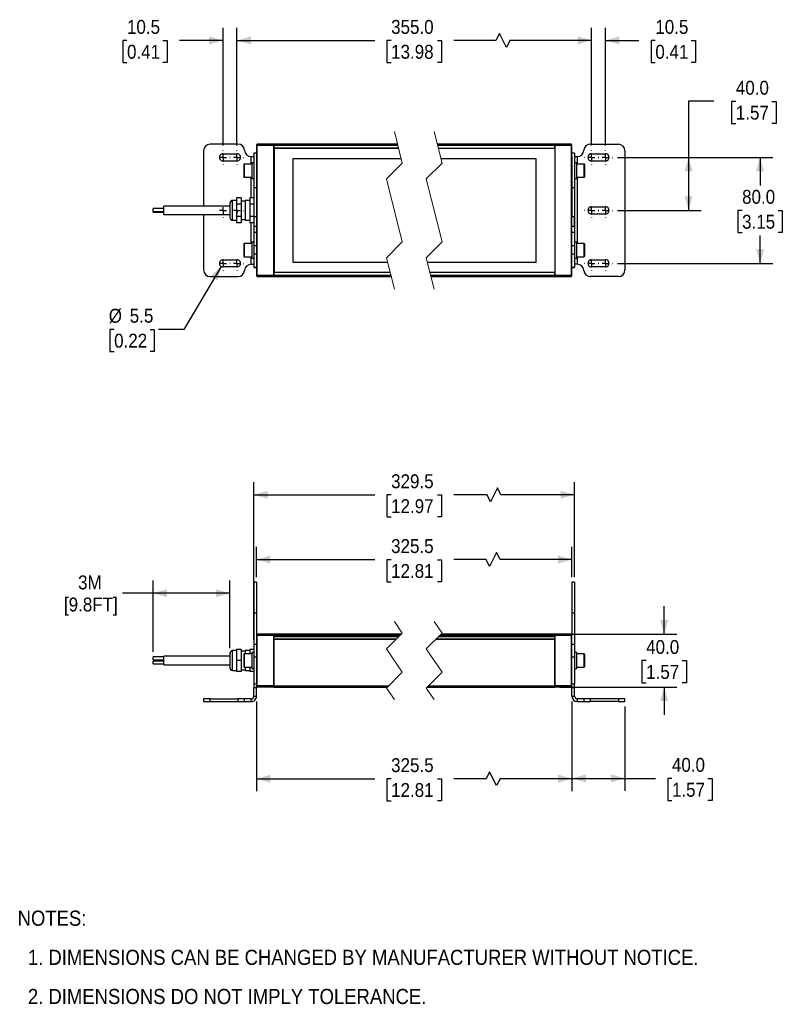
# Model space of a CAD drawing. Header units: millimetres. Extents: x 29 to 1295, y 0 to 779.
# Tile 1 of 3: x 29 to 605, y 35 to 779. Entities that reach past the tile are written whole.
import ezdxf

# ---------------------------------------------------------------- set-up
doc = ezdxf.new("R2010")
doc.units = ezdxf.units.MM
doc.header["$LTSCALE"] = 3
for name, pattern in [('SLD-Center', [19.05, 15.24, -1.27, 1.27, -1.27]), ('SLD-Dashed', [5.08, 2.54, 2.54]), ('SLD-Solid', [0])]:
    doc.linetypes.add(name, pattern=pattern)
doc.layers.add('CENTER', color=40, linetype='SLD-Center')
doc.layers.add('DIMENSIONS', color=140, linetype='SLD-Solid', lineweight=25)
doc.layers.add('TEXT', color=140, linetype='SLD-Solid', lineweight=25)
doc.styles.add('SLDTEXTSTYLE0', font='GOTHIC.TTF', dxfattribs={"width": 0.913})
doc.dimstyles.new('SLDDIMSTYLE0', dxfattribs={"dimtxt": 10.5, "dimasz": 10.5, "dimexe": 0, "dimexo": 0.0625, "dimgap": 2.625, "dimtad": 0, "dimtih": 1, "dimtoh": 1, "dimdec": 1, "dimrnd": 1e-09, "dimzin": 12, "dimdsep": 46, "dimtxsty": 'SLDTEXTSTYLE0', "dimsah": 1, "dimcen": 0.09, "dimadec": 0, "dimazin": 3, "dimtfac": 1, "dimtdec": 1, "dimtofl": 0, "dimtmove": 0, "dimatfit": 3, "dimfxl": 0, "dimfrac": 2, "dimtolj": 1, "dimtzin": 12, "dimarcsym": 0})
doc.dimstyles.new('SLDDIMSTYLE1', dxfattribs={"dimtxt": 10.5, "dimasz": 10.5, "dimexe": 0, "dimexo": 0.0625, "dimgap": 2.625, "dimtad": 0, "dimtih": 1, "dimtoh": 1, "dimdec": 1, "dimrnd": 1e-09, "dimzin": 4, "dimdsep": 46, "dimtxsty": 'SLDTEXTSTYLE0', "dimsah": 1, "dimcen": 0.09, "dimadec": 0, "dimazin": 1, "dimtfac": 1, "dimtdec": 1, "dimtofl": 0, "dimtmove": 0, "dimatfit": 3, "dimfxl": 0, "dimfrac": 2, "dimtolj": 1, "dimtzin": 12, "dimarcsym": 0})
doc.dimstyles.new('SLDDIMSTYLE2', dxfattribs={"dimtxt": 10.5, "dimasz": 10.5, "dimexe": 0, "dimexo": 0.0625, "dimgap": 2.625, "dimtad": 0, "dimtih": 1, "dimtoh": 1, "dimdec": 1, "dimrnd": 1e-09, "dimzin": 4, "dimdsep": 46, "dimtxsty": 'SLDTEXTSTYLE0', "dimsah": 1, "dimcen": 0.09, "dimadec": 0, "dimazin": 1, "dimtfac": 1, "dimtdec": 1, "dimtmove": 0, "dimatfit": 0, "dimfxl": 0, "dimfrac": 2, "dimtolj": 1, "dimtzin": 12, "dimarcsym": 0})
doc.dimstyles.new('SLDDIMSTYLE4', dxfattribs={"dimtxt": 10.5, "dimasz": 10.5, "dimexe": 0, "dimexo": 0.0625, "dimgap": 2.625, "dimtad": 0, "dimtih": 1, "dimtoh": 1, "dimdec": 1, "dimrnd": 1e-09, "dimzin": 12, "dimdsep": 46, "dimtxsty": 'SLDTEXTSTYLE0', "dimsah": 1, "dimcen": 0, "dimadec": 0, "dimazin": 3, "dimtfac": 1, "dimtdec": 1, "dimtofl": 0, "dimtmove": 0, "dimatfit": 3, "dimfxl": 0, "dimfrac": 2, "dimtolj": 1, "dimtzin": 12, "dimarcsym": 0})
doc.dimstyles.new('SLDDIMSTYLE5', dxfattribs={"dimtxt": 10.5, "dimasz": 10.5, "dimexe": 0, "dimexo": 0.0625, "dimgap": 2.625, "dimtad": 0, "dimtih": 1, "dimtoh": 1, "dimdec": 1, "dimrnd": 1e-09, "dimzin": 12, "dimdsep": 46, "dimtxsty": 'SLDTEXTSTYLE0', "dimsah": 1, "dimcen": 0.09, "dimadec": 0, "dimazin": 3, "dimtfac": 1, "dimtdec": 1, "dimtmove": 0, "dimatfit": 0, "dimfxl": 0, "dimfrac": 2, "dimtolj": 1, "dimtzin": 12, "dimarcsym": 0})

# ---------------------------------------------------------------- blocks, each defined once
blk = doc.blocks.new('SW_NOTE_0_2')
at = {"layer": 'TEXT', "color": 0, "char_height": 11.43, "attachment_point": 1, "style": 'SLDTEXTSTYLE0'}
for s, insert in [('NOTES:', (0, 14.6)), ('  1. DIMENSIONS CAN BE CHANGED BY MANUFACTURER WITHOUT NOTICE.', (0, -14.96)), ('  2. DIMENSIONS DO NOT IMPLY TOLERANCE.', (0, -44.52))]:
    blk.add_mtext(s, dxfattribs=dict(at, insert=insert))
blk = doc.blocks.new('_D')
at = {"layer": 'DIMENSIONS'}
for p, q in [((208.11, 264.02), (208.11, 196.1)), ((446.32, 264.02), (446.32, 196.1)), ((384.14, 210.87), (381.51, 205.62)), ((389.39, 200.37), (384.14, 210.87)), ((208.11, 205.62), (297.35, 205.62)), ((309.76, 205.54), (306.56, 205.54)), ((306.56, 205.54), (306.56, 188.87)), ((344.67, 205.54), (347.87, 205.54)), ((347.87, 205.54), (347.87, 188.87)), ((381.51, 205.62), (357.08, 205.62)), ((392.01, 205.62), (389.39, 200.37)), ((446.32, 205.62), (392.01, 205.62)), ((306.56, 188.87), (309.76, 188.87)), ((347.87, 188.87), (344.67, 188.87))]:
    blk.add_line(p, q, dxfattribs=at)
for points in [[(208.11, 205.62), (218.61, 202.62), (218.61, 208.62)], [(446.32, 205.62), (435.82, 208.62), (435.82, 202.62)]]:
    blk.add_solid(points, dxfattribs=at)
at = {"layer": 'DIMENSIONS', "char_height": 10.5, "attachment_point": 1, "style": 'SLDTEXTSTYLE0'}
for s, insert in [('325.5', (309.76, 221.09)), ('12.81', (309.76, 202.29))]:
    blk.add_mtext(s, dxfattribs=dict(at, insert=insert))
blk = doc.blocks.new('_D_1')
at = {"layer": 'DIMENSIONS'}
for p, q in [((446.32, 264.02), (446.32, 196.32)), ((486.32, 260.02), (486.32, 196.32)), ((446.32, 205.84), (486.32, 205.84)), ((486.32, 205.84), (509.36, 205.84)), ((521.77, 205.76), (518.57, 205.76)), ((518.57, 205.76), (518.57, 189.09)), ((548.92, 205.76), (552.12, 205.76)), ((552.12, 205.76), (552.12, 189.09)), ((518.57, 189.09), (521.77, 189.09)), ((552.12, 189.09), (548.92, 189.09))]:
    blk.add_line(p, q, dxfattribs=at)
for points in [[(446.32, 205.84), (456.82, 202.84), (456.82, 208.84)], [(486.32, 205.84), (475.82, 208.84), (475.82, 202.84)]]:
    blk.add_solid(points, dxfattribs=at)
at = {"layer": 'DIMENSIONS', "char_height": 10.5, "attachment_point": 1, "style": 'SLDTEXTSTYLE0'}
for s, insert in [('40.0', (521.77, 221.3)), ('1.57', (521.77, 202.5))]:
    blk.add_mtext(s, dxfattribs=dict(at, insert=insert))
blk = doc.blocks.new('_D_2')
at = {"layer": 'DIMENSIONS'}
for p, q in [((515.9, 314.83), (515.9, 335.83)), ((437.13, 314.83), (525.43, 314.83)), ((502.32, 294.75), (499.13, 294.75)), ((499.13, 294.75), (499.13, 278.08)), ((529.48, 294.75), (532.68, 294.75)), ((532.68, 294.75), (532.68, 278.08)), ((499.13, 278.08), (502.32, 278.08)), ((532.68, 278.08), (529.48, 278.08)), ((437.13, 274.83), (525.43, 274.83)), ((515.9, 274.83), (515.9, 253.83))]:
    blk.add_line(p, q, dxfattribs=at)
for points in [[(515.9, 314.83), (518.9, 325.33), (512.9, 325.33)], [(515.9, 274.83), (512.9, 264.33), (518.9, 264.33)]]:
    blk.add_solid(points, dxfattribs=at)
at = {"layer": 'DIMENSIONS', "char_height": 10.5, "attachment_point": 1, "style": 'SLDTEXTSTYLE0'}
for s, insert in [('40.0', (502.32, 310.29)), ('1.57', (502.32, 291.49))]:
    blk.add_mtext(s, dxfattribs=dict(at, insert=insert))
blk = doc.blocks.new('_D_3')
at = {"layer": 'DIMENSIONS'}
for p, q in [((206.11, 310.79), (206.11, 429.52)), ((390.09, 425.24), (384.84, 414.74)), ((392.71, 419.99), (390.09, 425.24)), ((448.32, 357.8), (448.32, 429.52)), ((206.11, 419.99), (297.35, 419.99)), ((309.76, 419.91), (306.56, 419.91)), ((306.56, 419.91), (306.56, 403.24)), ((344.67, 419.91), (347.87, 419.91)), ((347.87, 419.91), (347.87, 403.24)), ((382.21, 419.99), (357.08, 419.99)), ((384.84, 414.74), (382.21, 419.99)), ((448.32, 419.99), (392.71, 419.99)), ((306.56, 403.24), (309.76, 403.24)), ((347.87, 403.24), (344.67, 403.24))]:
    blk.add_line(p, q, dxfattribs=at)
for points in [[(206.11, 419.99), (216.61, 416.99), (216.61, 422.99)], [(448.32, 419.99), (437.82, 422.99), (437.82, 416.99)]]:
    blk.add_solid(points, dxfattribs=at)
at = {"layer": 'DIMENSIONS', "char_height": 10.5, "attachment_point": 1, "style": 'SLDTEXTSTYLE0'}
for s, insert in [('329.5', (309.76, 435.46)), ('12.97', (309.76, 416.66))]:
    blk.add_mtext(s, dxfattribs=dict(at, insert=insert))
blk = doc.blocks.new('_D_4')
at = {"layer": 'DIMENSIONS'}
for p, q in [((208.11, 357.8), (208.11, 380.58)), ((446.32, 357.8), (446.32, 380.58)), ((389.39, 376.31), (384.14, 365.81)), ((392.01, 371.06), (389.39, 376.31)), ((208.11, 371.06), (297.35, 371.06)), ((309.76, 370.98), (306.56, 370.98)), ((306.56, 370.98), (306.56, 354.31)), ((344.67, 370.98), (347.87, 370.98)), ((347.87, 370.98), (347.87, 354.31)), ((381.51, 371.06), (357.08, 371.06)), ((384.14, 365.81), (381.51, 371.06)), ((446.32, 371.06), (392.01, 371.06)), ((306.56, 354.31), (309.76, 354.31)), ((347.87, 354.31), (344.67, 354.31))]:
    blk.add_line(p, q, dxfattribs=at)
for points in [[(208.11, 371.06), (218.61, 368.06), (218.61, 374.06)], [(446.32, 371.06), (435.82, 374.06), (435.82, 368.06)]]:
    blk.add_solid(points, dxfattribs=at)
at = {"layer": 'DIMENSIONS', "char_height": 10.5, "attachment_point": 1, "style": 'SLDTEXTSTYLE0'}
for s, insert in [('325.5', (309.76, 386.52)), ('12.81', (309.76, 367.72))]:
    blk.add_mtext(s, dxfattribs=dict(at, insert=insert))
blk = doc.blocks.new('_D_5')
at = {"layer": 'DIMENSIONS'}
for p, q in [((130.11, 301.31), (130.11, 355.19)), ((188.11, 304.14), (188.11, 355.19)), ((130.11, 345.66), (106.87, 345.66)), ((188.11, 345.66), (130.11, 345.66))]:
    blk.add_line(p, q, dxfattribs=at)
for points in [[(130.11, 345.66), (140.61, 342.66), (140.61, 348.66)], [(188.11, 345.66), (177.61, 348.66), (177.61, 342.66)]]:
    blk.add_solid(points, dxfattribs=at)
at = {"layer": 'DIMENSIONS', "char_height": 10.5, "attachment_point": 1, "style": 'SLDTEXTSTYLE0'}
for s, insert in [('3M', (73.45, 359.08)), ('[9.8FT]', (62.77, 342.41))]:
    blk.add_mtext(s, dxfattribs=dict(at, insert=insert))
blk = doc.blocks.new('_D_11')
at = {"layer": 'DIMENSIONS'}
for p, q in [((553.37, 717.16), (534.32, 717.16)), ((534.32, 717.16), (534.32, 674.76)), ((570.03, 717.07), (566.84, 717.07)), ((566.84, 717.07), (566.84, 700.41)), ((597.19, 717.07), (600.39, 717.07)), ((600.39, 717.07), (600.39, 700.41)), ((566.84, 700.41), (570.03, 700.41)), ((600.39, 700.41), (597.19, 700.41)), ((480.67, 674.76), (543.84, 674.76)), ((534.32, 674.76), (534.32, 634.76)), ((480.67, 634.76), (543.84, 634.76))]:
    blk.add_line(p, q, dxfattribs=at)
for points in [[(534.32, 674.76), (531.32, 664.26), (537.32, 664.26)], [(534.32, 634.76), (537.32, 645.26), (531.32, 645.26)]]:
    blk.add_solid(points, dxfattribs=at)
at = {"layer": 'DIMENSIONS', "char_height": 10.5, "attachment_point": 1, "style": 'SLDTEXTSTYLE0'}
for s, insert in [('40.0', (570.03, 732.62)), ('1.57', (570.03, 713.82))]:
    blk.add_mtext(s, dxfattribs=dict(at, insert=insert))
blk = doc.blocks.new('_D_12')
at = {"layer": 'DIMENSIONS'}
for p, q in [((480.67, 674.76), (597.84, 674.76)), ((588.32, 674.76), (588.32, 653.64)), ((574.74, 634.68), (571.54, 634.68)), ((571.54, 634.68), (571.54, 618.01)), ((601.89, 634.68), (605.09, 634.68)), ((605.09, 634.68), (605.09, 618.01)), ((571.54, 618.01), (574.74, 618.01)), ((605.09, 618.01), (601.89, 618.01)), ((588.32, 594.76), (588.32, 615.88)), ((480.67, 594.76), (597.84, 594.76))]:
    blk.add_line(p, q, dxfattribs=at)
for points in [[(588.32, 674.76), (585.32, 664.26), (591.32, 664.26)], [(588.32, 594.76), (591.32, 605.26), (585.32, 605.26)]]:
    blk.add_solid(points, dxfattribs=at)
at = {"layer": 'DIMENSIONS', "char_height": 10.5, "attachment_point": 1, "style": 'SLDTEXTSTYLE0'}
for s, insert in [('80.0', (574.74, 650.23)), ('3.15', (574.74, 631.43))]:
    blk.add_mtext(s, dxfattribs=dict(at, insert=insert))
blk = doc.blocks.new('_D_13')
at = {"layer": 'DIMENSIONS'}
for p, q in [((461.07, 683.86), (461.07, 772.62)), ((471.57, 683.86), (471.57, 772.62)), ((461.07, 763.1), (440.07, 763.1)), ((471.57, 763.1), (496.82, 763.1)), ((509.23, 763.02), (506.03, 763.02)), ((506.03, 763.02), (506.03, 746.35)), ((536.39, 763.02), (539.58, 763.02)), ((539.58, 763.02), (539.58, 746.35)), ((506.03, 746.35), (509.23, 746.35)), ((539.58, 746.35), (536.39, 746.35))]:
    blk.add_line(p, q, dxfattribs=at)
for points in [[(461.07, 763.1), (450.57, 766.1), (450.57, 760.1)], [(471.57, 763.1), (482.07, 760.1), (482.07, 766.1)]]:
    blk.add_solid(points, dxfattribs=at)
at = {"layer": 'DIMENSIONS', "char_height": 10.5, "attachment_point": 1, "style": 'SLDTEXTSTYLE0'}
for s, insert in [('10.5', (509.23, 778.56)), ('0.41', (509.23, 759.76))]:
    blk.add_mtext(s, dxfattribs=dict(at, insert=insert))
blk = doc.blocks.new('_D_14')
at = {"layer": 'DIMENSIONS'}
for p, q in [((193.36, 683.86), (193.36, 772.62)), ((391.51, 768.35), (388.89, 763.1)), ((396.76, 757.85), (391.51, 768.35)), ((461.07, 683.86), (461.07, 772.62)), ((193.36, 763.1), (297.35, 763.1)), ((309.76, 763.02), (306.56, 763.02)), ((306.56, 763.02), (306.56, 746.35)), ((344.67, 763.02), (347.87, 763.02)), ((347.87, 763.02), (347.87, 746.35)), ((388.89, 763.1), (357.08, 763.1)), ((399.39, 763.1), (396.76, 757.85)), ((461.07, 763.1), (399.39, 763.1)), ((306.56, 746.35), (309.76, 746.35)), ((347.87, 746.35), (344.67, 746.35))]:
    blk.add_line(p, q, dxfattribs=at)
for points in [[(193.36, 763.1), (203.86, 760.1), (203.86, 766.1)], [(461.07, 763.1), (450.57, 766.1), (450.57, 760.1)]]:
    blk.add_solid(points, dxfattribs=at)
at = {"layer": 'DIMENSIONS', "char_height": 10.5, "attachment_point": 1, "style": 'SLDTEXTSTYLE0'}
for s, insert in [('355.0', (309.76, 778.56)), ('13.98', (309.76, 759.76))]:
    blk.add_mtext(s, dxfattribs=dict(at, insert=insert))
blk = doc.blocks.new('_D_15')
at = {"layer": 'DIMENSIONS'}
for p, q in [((182.86, 683.86), (182.86, 772.62)), ((193.36, 683.86), (193.36, 772.62)), ((110.36, 763.02), (107.16, 763.02)), ((107.16, 763.02), (107.16, 746.35)), ((137.51, 763.02), (140.71, 763.02)), ((140.71, 763.02), (140.71, 746.35)), ((182.86, 763.1), (149.92, 763.1)), ((193.36, 763.1), (214.36, 763.1)), ((107.16, 746.35), (110.36, 746.35)), ((140.71, 746.35), (137.51, 746.35))]:
    blk.add_line(p, q, dxfattribs=at)
for points in [[(182.86, 763.1), (172.36, 766.1), (172.36, 760.1)], [(193.36, 763.1), (203.86, 760.1), (203.86, 766.1)]]:
    blk.add_solid(points, dxfattribs=at)
at = {"layer": 'DIMENSIONS', "char_height": 10.5, "attachment_point": 1, "style": 'SLDTEXTSTYLE0'}
for s, insert in [('10.5', (110.36, 778.56)), ('0.41', (110.36, 759.76))]:
    blk.add_mtext(s, dxfattribs=dict(at, insert=insert))
blk = doc.blocks.new('_D_16')
at = {"layer": 'DIMENSIONS'}
for p, q in [((181.46, 592.4), (153.25, 544.88)), ((100.65, 544.88), (97.45, 544.88)), ((97.45, 544.88), (97.45, 528.21)), ((127.8, 544.88), (131, 544.88)), ((131, 544.88), (131, 528.21)), ((153.25, 544.88), (134.2, 544.88)), ((97.45, 528.21), (100.65, 528.21)), ((131, 528.21), (127.8, 528.21))]:
    blk.add_line(p, q, dxfattribs=at)
blk.add_solid([(181.46, 592.4), (173.52, 584.9), (178.68, 581.84)], dxfattribs=at)
at = {"layer": 'DIMENSIONS', "char_height": 10.5, "attachment_point": 1, "style": 'SLDTEXTSTYLE0'}
for s, insert in [('%%c', (96.61, 560.42)), ('5.5', (112.44, 560.42)), ('0.22', (100.65, 541.62))]:
    blk.add_mtext(s, dxfattribs=dict(at, insert=insert))
blk = doc.blocks.new('SW_CENTERMARKSYMBOL_8')
at = {"layer": 'CENTER', "color": 0}
for p, q in [((-5.08, 0), (-5.29, 0)), ((0, 0), (-2.54, 0)), ((0, 5.08), (0, 5.29)), ((0, 0), (0, 2.54)), ((0, 0), (0, -2.54)), ((0, 0), (2.54, 0)), ((5.08, 0), (5.29, 0)), ((0, -5.08), (0, -5.29))]:
    blk.add_line(p, q, dxfattribs=at)
blk = doc.blocks.new('SW_CENTERMARKSYMBOL_9')
at = {"layer": 'CENTER', "color": 0}
for p, q in [((-5.08, 0), (-5.29, 0)), ((0, 0), (-2.54, 0)), ((0, 5.08), (0, 5.29)), ((0, 0), (0, 2.54)), ((0, 0), (0, -2.54)), ((0, 0), (2.54, 0)), ((5.08, 0), (5.29, 0)), ((0, -5.08), (0, -5.29))]:
    blk.add_line(p, q, dxfattribs=at)
blk = doc.blocks.new('SW_CENTERMARKSYMBOL_10')
at = {"layer": 'CENTER', "color": 0}
for p, q in [((-5.08, 0), (-5.29, 0)), ((0, 0), (-2.54, 0)), ((0, 5.08), (0, 5.29)), ((0, 0), (0, 2.54)), ((0, 0), (0, -2.54)), ((0, 0), (2.54, 0)), ((5.08, 0), (5.29, 0)), ((0, -5.08), (0, -5.29))]:
    blk.add_line(p, q, dxfattribs=at)
blk = doc.blocks.new('SW_CENTERMARKSYMBOL_11')
at = {"layer": 'CENTER', "color": 0}
for p, q in [((-5.08, 0), (-5.29, 0)), ((0, 0), (-2.54, 0)), ((0, 5.08), (0, 5.29)), ((0, 0), (0, 2.54)), ((0, 0), (0, -2.54)), ((0, 0), (2.54, 0)), ((5.08, 0), (5.29, 0)), ((0, -5.08), (0, -5.29))]:
    blk.add_line(p, q, dxfattribs=at)
blk = doc.blocks.new('SW_CENTERMARKSYMBOL_12')
at = {"layer": 'CENTER', "color": 0}
for p, q in [((-5.08, 0), (-5.29, 0)), ((0, 0), (-2.54, 0)), ((0, 5.08), (0, 5.29)), ((0, 0), (0, 2.54)), ((0, 0), (0, -2.54)), ((0, 0), (2.54, 0)), ((5.08, 0), (5.29, 0)), ((0, -5.08), (0, -5.29))]:
    blk.add_line(p, q, dxfattribs=at)
blk = doc.blocks.new('SW_CENTERMARKSYMBOL_13')
at = {"layer": 'CENTER', "color": 0}
for p, q in [((-5.08, 0), (-5.29, 0)), ((0, 0), (-2.54, 0)), ((0, 5.08), (0, 5.29)), ((0, 0), (0, 2.54)), ((0, 0), (0, -2.54)), ((0, 0), (2.54, 0)), ((5.08, 0), (5.29, 0)), ((0, -5.08), (0, -5.29))]:
    blk.add_line(p, q, dxfattribs=at)
blk = doc.blocks.new('SW_CENTERMARKSYMBOL_14')
at = {"layer": 'CENTER', "color": 0}
for p, q in [((-5.08, 0), (-5.29, 0)), ((0, 0), (-2.54, 0)), ((0, 5.08), (0, 5.29)), ((0, 0), (0, 2.54)), ((0, 0), (0, -2.54)), ((0, 0), (2.54, 0)), ((5.08, 0), (5.29, 0)), ((0, -5.08), (0, -5.29))]:
    blk.add_line(p, q, dxfattribs=at)
blk = doc.blocks.new('SW_CENTERMARKSYMBOL_15')
at = {"layer": 'CENTER', "color": 0}
for p, q in [((-5.08, 0), (-5.29, 0)), ((0, 0), (-2.54, 0)), ((0, 5.08), (0, 5.29)), ((0, 0), (0, 2.54)), ((0, 0), (0, -2.54)), ((0, 0), (2.54, 0)), ((5.08, 0), (5.29, 0)), ((0, -5.08), (0, -5.29))]:
    blk.add_line(p, q, dxfattribs=at)
blk = doc.blocks.new('SW_CENTERMARKSYMBOL_16')
at = {"layer": 'CENTER', "color": 0}
for p, q in [((-5.08, 0), (-5.29, 0)), ((0, 0), (-2.54, 0)), ((0, 5.08), (0, 5.29)), ((0, 0), (0, 2.54)), ((0, 0), (0, -2.54)), ((0, 0), (2.54, 0)), ((5.08, 0), (5.29, 0)), ((0, -5.08), (0, -5.29))]:
    blk.add_line(p, q, dxfattribs=at)
blk = doc.blocks.new('SW_CENTERMARKSYMBOL_17')
at = {"layer": 'CENTER', "color": 0}
for p, q in [((-5.08, 0), (-5.29, 0)), ((0, 0), (-2.54, 0)), ((0, 5.08), (0, 5.29)), ((0, 0), (0, 2.54)), ((0, 0), (0, -2.54)), ((0, 0), (2.54, 0)), ((5.08, 0), (5.29, 0)), ((0, -5.08), (0, -5.29))]:
    blk.add_line(p, q, dxfattribs=at)
blk = doc.blocks.new('SW_CENTERMARKSYMBOL_18')
at = {"layer": 'CENTER', "color": 0}
for p, q in [((-5.08, 0), (-5.29, 0)), ((0, 0), (-2.54, 0)), ((0, 5.08), (0, 5.29)), ((0, 0), (0, 2.54)), ((0, 0), (0, -2.54)), ((0, 0), (2.54, 0)), ((5.08, 0), (5.29, 0)), ((0, -5.08), (0, -5.29))]:
    blk.add_line(p, q, dxfattribs=at)
blk = doc.blocks.new('SW_CENTERMARKSYMBOL_19')
at = {"layer": 'CENTER', "color": 0}
for p, q in [((-5.08, 0), (-5.29, 0)), ((0, 0), (-2.54, 0)), ((0, 5.08), (0, 5.29)), ((0, 0), (0, 2.54)), ((0, 0), (0, -2.54)), ((0, 0), (2.54, 0)), ((5.08, 0), (5.29, 0)), ((0, -5.08), (0, -5.29))]:
    blk.add_line(p, q, dxfattribs=at)

msp = doc.modelspace()

# ---------------------------------------------------------------- linework, layer by layer
at = {"color": 7, "linetype": 'SLD-Dashed', "lineweight": 18}
for p, q in [((312.222921, 694.288173), (318.222921, 670.525673)), ((342.222921, 694.288173), (348.222921, 670.525673)), ((318.222921, 670.525673), (306.222921, 658.525673)), ((348.222921, 670.525673), (336.222921, 658.525673)), ((306.222921, 658.525673), (318.222921, 611.000673)), ((336.222921, 658.525673), (348.222921, 611.000673)), ((318.222921, 611.000673), (306.222921, 599.000673)), ((348.222921, 611.000673), (336.222921, 599.000673)), ((306.222921, 599.000673), (312.222921, 575.238173)), ((336.222921, 599.000673), (342.222921, 575.238173)), ((312.222921, 324.354231), (318.222921, 315.591731)), ((342.222921, 324.354231), (348.222921, 315.591731)), ((318.222921, 315.591731), (306.222921, 303.591731)), ((348.222921, 315.591731), (336.222921, 303.591731)), ((306.222921, 303.591731), (318.222921, 286.066731)), ((336.222921, 303.591731), (348.222921, 286.066731)), ((318.222921, 286.066731), (306.222921, 274.066731)), ((348.222921, 286.066731), (336.222921, 274.066731)), ((306.222921, 274.066731), (312.222921, 265.304231)), ((336.222921, 274.066731), (342.222921, 265.304231))]:
    msp.add_line(p, q, dxfattribs=at)
for p, q in [((194.134847, 684.763174), (173.110933, 684.763174)), ((208.110929, 684.213172), (208.610923, 684.713173)), ((208.110929, 684.213172), (208.110929, 683.963171)), ((208.610923, 683.963171), (208.610923, 684.713173)), ((220.910922, 684.713173), (208.610923, 684.713173)), ((220.910922, 684.713173), (220.910922, 683.963171)), ((221.110926, 684.513173), (220.910922, 684.713173)), ((314.627972, 684.763174), (221.110926, 684.763174)), ((221.110926, 684.763174), (221.110926, 684.013172)), ((433.315293, 684.763174), (344.62797, 684.763174)), ((433.315293, 684.013172), (433.315293, 684.763174)), ((433.315293, 684.513173), (433.515296, 684.713173)), ((445.815296, 684.713173), (433.515296, 684.713173)), ((433.515296, 683.963171), (433.515296, 684.713173)), ((445.815296, 684.713173), (445.815296, 683.963171)), ((446.31529, 684.213172), (445.815296, 684.713173)), ((446.31529, 683.963171), (446.31529, 684.213172)), ((460.291372, 684.763174), (481.315286, 684.763174)), ((168.110922, 679.763175), (168.110922, 637.963173)), ((182.860926, 677.513174), (193.360925, 677.513174)), ((208.110929, 677.963174), (206.110925, 677.963174)), ((206.110925, 677.963174), (206.110925, 651.815225)), ((208.610923, 683.963171), (208.110929, 683.963171)), ((208.110929, 683.963171), (208.110929, 675.331845)), ((208.610923, 683.963171), (220.910922, 683.963171)), ((208.610923, 585.563175), (208.610923, 683.963171)), ((220.910922, 683.963171), (220.910922, 585.563175)), ((221.110926, 683.963171), (220.910922, 683.963171)), ((221.110926, 684.013172), (314.817343, 684.013172)), ((221.110926, 684.013172), (221.110926, 681.763171)), ((221.110926, 587.763175), (221.110926, 681.763171)), ((315.385469, 681.763171), (221.110926, 681.763171)), ((221.610919, 679.763175), (221.110926, 679.763175)), ((221.610919, 676.763172), (221.110926, 676.763172)), ((221.610919, 587.763175), (221.610919, 681.763171)), ((221.610919, 681.763171), (315.385469, 681.763171)), ((344.817341, 684.013172), (433.315293, 684.013172)), ((345.385471, 681.763171), (433.315293, 681.763171)), ((433.315293, 681.763171), (433.315293, 684.013172)), ((433.515296, 683.963171), (433.315293, 683.963171)), ((433.315293, 681.763171), (433.315293, 587.763175)), ((433.515296, 683.963171), (445.815296, 683.963171)), ((433.515296, 585.563175), (433.515296, 683.963171)), ((445.815296, 683.963171), (445.815296, 585.563175)), ((446.31529, 683.963171), (445.815296, 683.963171)), ((446.31529, 675.331845), (446.31529, 683.963171)), ((448.315294, 677.963174), (446.31529, 677.963174)), ((448.315294, 677.963174), (448.315294, 651.815225)), ((461.065293, 677.513174), (471.565292, 677.513174)), ((486.315296, 679.763175), (486.315296, 589.763171)), ((193.360925, 672.013174), (182.860926, 672.013174)), ((198.51093, 669.163174), (198.51093, 660.363174)), ((204.510928, 669.763173), (199.110926, 669.763173)), ((199.110926, 659.763173), (199.110926, 669.763173)), ((204.110921, 675.454333), (206.110925, 675.454333)), ((204.110921, 669.763173), (204.110921, 675.454333)), ((206.110925, 670.763171), (204.510928, 670.763171)), ((204.510928, 670.763171), (204.510928, 658.763173)), ((208.110929, 675.331845), (208.110929, 651.815225)), ((317.405455, 673.763174), (235.610925, 673.763174)), ((235.610925, 673.763174), (235.610925, 595.763172)), ((419.315294, 673.763174), (347.405457, 673.763174)), ((419.315294, 595.763172), (419.315294, 673.763174)), ((446.31529, 675.331845), (446.31529, 651.815225)), ((448.315294, 675.454333), (450.315283, 675.454333)), ((449.915291, 670.763171), (448.315294, 670.763171)), ((449.915291, 658.763173), (449.915291, 670.763171)), ((455.315293, 669.763173), (449.915291, 669.763173)), ((450.315283, 675.454333), (450.315283, 669.763173)), ((455.315293, 669.763173), (455.315293, 659.763173)), ((455.915288, 660.363172), (455.915288, 669.163174)), ((471.565292, 672.013174), (461.065293, 672.013174)), ((221.610919, 666.913173), (221.110926, 666.913173)), ((221.610919, 666.663173), (221.110926, 666.663173)), ((221.610919, 666.413172), (221.110926, 666.413172)), ((199.110926, 659.763173), (204.510928, 659.763173)), ((204.110921, 644.263173), (204.110921, 659.763173)), ((204.510928, 658.763173), (206.110925, 658.763173)), ((448.315294, 658.763173), (449.915291, 658.763173)), ((449.915291, 659.763173), (455.315293, 659.763173)), ((450.315283, 659.763173), (450.315283, 609.763173)), ((208.110929, 651.815225), (206.110925, 651.815225)), ((206.110925, 651.815225), (206.110925, 630.130429)), ((208.110929, 651.815225), (208.110929, 630.130429)), ((448.315294, 651.815225), (446.31529, 651.815225)), ((446.31529, 651.815225), (446.31529, 630.130429)), ((448.315294, 651.815225), (448.315294, 630.130429)), ((188.110933, 640.263173), (188.110933, 630.000033)), ((193.110928, 642.263173), (190.110922, 642.263173)), ((190.110922, 628.267983), (190.110922, 642.263173)), ((196.610928, 644.263173), (193.110928, 644.263173)), ((193.110928, 644.263173), (193.110928, 639.513173)), ((196.610928, 639.513173), (193.110928, 639.513173)), ((193.110928, 639.513173), (193.110928, 630.013173)), ((196.610928, 644.263173), (196.610928, 639.513173)), ((199.610919, 641.763173), (196.610928, 641.763173)), ((196.610928, 639.513173), (196.610928, 630.013173)), ((203.110919, 642.263173), (199.610919, 642.263173)), ((199.610919, 642.263173), (199.610919, 628.267983)), ((206.110925, 644.263173), (203.110919, 644.263173)), ((203.110919, 644.263173), (203.110919, 639.513173)), ((206.110925, 639.513173), (203.110919, 639.513173)), ((203.110919, 639.513173), (203.110919, 630.013173)), ((138.110921, 636.099916), (130.11092, 636.099916)), ((130.11092, 634.01217), (130.11092, 636.099916)), ((130.11092, 634.01217), (138.110921, 634.01217)), ((130.11092, 633.444046), (130.11092, 634.01217)), ((130.11092, 633.444046), (138.110921, 633.444046)), ((188.110933, 637.963173), (138.110921, 637.963173)), ((138.110921, 631.563173), (138.110921, 637.963173)), ((461.065293, 637.513173), (471.565292, 637.513173)), ((471.565292, 632.013173), (461.065293, 632.013173)), ((138.110921, 631.563173), (188.110933, 631.563173)), ((168.110922, 631.563173), (168.110922, 589.763171)), ((188.110933, 630.000033), (188.110933, 629.263173)), ((190.110922, 627.263173), (190.110922, 628.267983)), ((190.110922, 627.263173), (193.110928, 627.263173)), ((196.610928, 630.013173), (193.110928, 630.013173)), ((193.110928, 630.013173), (193.110928, 625.263173)), ((196.610928, 625.263173), (193.110928, 625.263173)), ((196.610928, 630.013173), (196.610928, 625.263173)), ((196.610928, 627.763173), (199.610919, 627.763173)), ((199.610919, 628.267983), (199.610919, 627.263173)), ((199.610919, 627.263173), (203.110919, 627.263173)), ((206.110925, 630.013173), (203.110919, 630.013173)), ((203.110919, 630.013173), (203.110919, 625.263173)), ((206.110925, 625.263173), (203.110919, 625.263173)), ((204.110921, 609.763173), (204.110921, 625.263173)), ((206.110925, 630.130429), (208.110929, 630.130429)), ((206.110925, 630.013173), (206.110925, 622.963172)), ((206.310928, 622.763173), (206.310928, 630.130429)), ((208.110929, 630.130429), (208.110929, 585.563175)), ((446.31529, 630.130429), (448.315294, 630.130429)), ((446.31529, 585.563175), (446.31529, 630.130429)), ((448.11529, 630.130429), (448.11529, 622.763173)), ((448.315294, 622.963172), (448.315294, 630.130429)), ((206.110925, 622.963172), (206.310928, 622.763173)), ((206.110925, 622.963172), (206.110925, 617.963174)), ((208.110929, 617.963174), (206.110925, 617.963174)), ((206.110925, 617.963174), (206.110925, 607.963174)), ((206.310928, 622.763173), (208.110929, 622.763173)), ((446.31529, 622.763173), (448.11529, 622.763173)), ((448.315294, 617.963174), (446.31529, 617.963174)), ((448.11529, 622.763173), (448.315294, 622.963172)), ((448.315294, 622.963172), (448.315294, 617.963174)), ((448.315294, 617.963174), (448.315294, 607.963174)), ((204.510928, 609.763173), (199.110926, 609.763173)), ((199.110926, 599.763173), (199.110926, 609.763173)), ((206.110925, 610.763173), (204.510928, 610.763173)), ((204.510928, 610.763173), (204.510928, 598.763174)), ((449.915291, 610.763173), (448.315294, 610.763173)), ((449.915291, 598.763174), (449.915291, 610.763173)), ((455.315293, 609.763173), (449.915291, 609.763173)), ((455.315293, 609.763173), (455.315293, 599.763173)), ((198.51093, 609.163174), (198.51093, 600.363172)), ((208.110929, 607.963174), (206.110925, 607.963174)), ((206.110925, 607.963174), (206.110925, 601.599752)), ((221.610919, 603.113174), (221.110926, 603.113174)), ((221.610919, 602.863173), (221.110926, 602.863173)), ((221.610919, 602.613173), (221.110926, 602.613173)), ((448.315294, 607.963174), (446.31529, 607.963174)), ((448.315294, 607.963174), (448.315294, 601.599752)), ((455.915288, 600.363172), (455.915288, 609.163172)), ((182.860926, 597.513172), (193.360925, 597.513172)), ((199.110926, 599.763173), (204.510928, 599.763173)), ((204.110921, 594.072013), (204.110921, 599.763173)), ((204.510928, 598.763174), (206.110925, 598.763174)), ((208.110929, 601.599752), (206.110925, 601.599752)), ((206.110925, 601.599752), (206.110925, 591.605543)), ((235.610925, 595.763172), (307.040386, 595.763172)), ((337.040388, 595.763172), (419.315294, 595.763172)), ((448.315294, 601.599752), (446.31529, 601.599752)), ((448.315294, 601.599752), (448.315294, 591.605543)), ((448.315294, 598.763174), (449.915291, 598.763174)), ((449.915291, 599.763173), (455.315293, 599.763173)), ((450.315283, 599.763173), (450.315283, 594.072013)), ((461.065293, 597.513172), (471.565292, 597.513172)), ((193.360925, 592.013172), (182.860926, 592.013172)), ((204.110921, 594.072013), (206.110925, 594.072013)), ((208.110929, 591.605543), (206.110925, 591.605543)), ((206.110925, 591.605543), (206.110925, 591.563172)), ((206.110925, 591.563172), (208.110929, 591.563172)), ((221.610919, 592.763174), (221.110926, 592.763174)), ((221.610919, 589.763171), (221.110926, 589.763171)), ((309.060373, 587.763175), (221.110926, 587.763175)), ((221.110926, 587.763175), (221.110926, 585.513174)), ((309.060373, 587.763175), (221.610919, 587.763175)), ((433.315293, 587.763175), (339.060375, 587.763175)), ((433.315293, 585.513174), (433.315293, 587.763175)), ((448.315294, 591.605543), (446.31529, 591.605543)), ((446.31529, 591.563172), (448.315294, 591.563172)), ((450.315283, 594.072013), (448.315294, 594.072013)), ((448.315294, 591.605543), (448.315294, 591.563172)), ((471.565292, 592.013172), (461.065293, 592.013172)), ((173.110933, 584.763172), (194.134847, 584.763172)), ((208.110929, 585.563175), (208.610923, 585.563175)), ((208.110929, 585.563175), (208.110929, 585.313174)), ((208.110929, 585.313174), (208.610923, 584.813173)), ((220.910922, 585.563175), (208.610923, 585.563175)), ((208.610923, 584.813173), (208.610923, 585.563175)), ((208.610923, 584.813173), (220.910922, 584.813173)), ((220.910922, 585.563175), (221.110926, 585.563175)), ((220.910922, 585.563175), (220.910922, 584.813173)), ((221.110926, 585.013173), (220.910922, 584.813173)), ((309.628498, 585.513174), (221.110926, 585.513174)), ((221.110926, 585.513174), (221.110926, 584.763172)), ((221.110926, 584.763172), (309.81787, 584.763172)), ((433.315293, 585.513174), (339.628496, 585.513174)), ((339.817868, 584.763172), (433.315293, 584.763172)), ((433.315293, 585.563175), (433.515296, 585.563175)), ((433.315293, 584.763172), (433.315293, 585.513174)), ((433.315293, 585.013173), (433.515296, 584.813173)), ((445.815296, 585.563175), (433.515296, 585.563175)), ((433.515296, 584.813173), (433.515296, 585.563175)), ((433.515296, 584.813173), (445.815296, 584.813173)), ((445.815296, 585.563175), (446.31529, 585.563175)), ((445.815296, 585.563175), (445.815296, 584.813173)), ((446.31529, 585.313174), (445.815296, 584.813173)), ((446.31529, 585.313174), (446.31529, 585.563175)), ((481.315286, 584.763172), (460.291372, 584.763172)), ((208.110929, 353.991897), (206.110925, 353.991897)), ((206.110925, 353.991897), (206.110925, 330.680111)), ((208.110929, 353.991897), (208.110929, 330.680111)), ((448.315294, 353.991897), (446.31529, 353.991897)), ((446.31529, 353.991897), (446.31529, 330.680111)), ((448.315294, 353.991897), (448.315294, 330.680111)), ((208.110929, 330.680111), (206.110925, 330.680111)), ((206.110925, 330.680111), (206.110925, 306.979231)), ((208.110929, 330.680111), (208.110929, 314.279232)), ((448.315294, 330.680111), (446.31529, 330.680111)), ((446.31529, 330.680111), (446.31529, 314.279232)), ((448.315294, 330.680111), (448.315294, 306.979231)), ((208.110929, 314.279232), (208.610923, 314.779232)), ((208.110929, 314.279232), (208.110929, 314.029231)), ((208.110929, 314.029231), (208.110929, 275.629231)), ((208.110929, 314.029231), (208.610923, 314.029231)), ((208.610923, 314.029231), (208.610923, 314.779232)), ((220.910922, 314.779232), (208.610923, 314.779232)), ((208.610923, 314.029231), (220.910922, 314.029231)), ((208.610923, 275.629231), (208.610923, 314.029231)), ((220.910922, 314.779232), (220.910922, 314.029231)), ((220.910922, 314.779232), (221.110926, 314.579231)), ((220.910922, 314.029231), (220.910922, 275.629231)), ((221.110926, 314.029231), (220.910922, 314.029231)), ((317.460422, 314.829232), (221.110926, 314.829232)), ((221.110926, 314.829232), (221.110926, 314.079231)), ((221.110926, 314.079231), (221.110926, 313.047581)), ((221.110926, 314.079231), (316.71042, 314.079231)), ((315.678768, 313.047581), (221.110926, 313.047581)), ((221.110926, 313.047581), (221.110926, 312.641464)), ((315.272652, 312.641464), (221.110926, 312.641464)), ((221.110926, 312.641464), (221.110926, 312.609856)), ((221.110926, 311.048607), (221.110926, 312.609856)), ((433.315293, 312.641464), (345.272654, 312.641464)), ((433.315293, 313.047581), (345.67877, 313.047581)), ((346.710422, 314.079231), (433.315293, 314.079231)), ((433.315293, 314.829232), (347.46042, 314.829232)), ((433.315293, 314.079231), (433.315293, 314.829232)), ((433.315293, 314.579231), (433.515296, 314.779232)), ((433.315293, 313.047581), (433.315293, 314.079231)), ((433.315293, 314.029231), (433.515296, 314.029231)), ((433.315293, 312.641464), (433.315293, 313.047581)), ((433.315293, 312.609856), (433.315293, 312.641464)), ((433.315293, 312.609856), (433.315293, 311.048607)), ((445.815296, 314.779232), (433.515296, 314.779232)), ((433.515296, 314.029231), (433.515296, 314.779232)), ((433.515296, 314.029231), (445.815296, 314.029231)), ((433.515296, 275.629231), (433.515296, 314.029231)), ((445.815296, 314.779232), (445.815296, 314.029231)), ((445.815296, 314.779232), (446.31529, 314.279232)), ((445.815296, 314.029231), (445.815296, 275.629231)), ((446.31529, 314.029231), (445.815296, 314.029231)), ((446.31529, 314.029231), (446.31529, 314.279232)), ((446.31529, 275.629231), (446.31529, 314.029231)), ((208.110929, 306.979231), (206.110925, 306.979231)), ((206.110925, 306.979231), (206.110925, 297.319422)), ((221.110926, 311.048607), (221.110926, 311.016999)), ((313.648187, 311.016999), (221.110926, 311.016999)), ((221.110926, 311.016999), (221.110926, 310.610882)), ((221.110926, 310.610882), (221.110926, 275.57923)), ((313.242071, 310.610882), (221.110926, 310.610882)), ((433.315293, 310.610882), (343.242073, 310.610882)), ((433.315293, 311.016999), (343.648189, 311.016999)), ((433.315293, 311.016999), (433.315293, 311.048607)), ((433.315293, 310.610882), (433.315293, 311.016999)), ((433.315293, 275.57923), (433.315293, 310.610882)), ((448.315294, 306.979231), (446.31529, 306.979231)), ((448.315294, 306.979231), (448.315294, 297.319422)), ((138.110921, 297.504529), (130.11092, 297.504529)), ((130.11092, 295.416783), (130.11092, 297.504529)), ((188.110933, 298.029231), (138.110921, 298.029231)), ((138.110921, 295.394651), (138.110921, 298.029231)), ((188.110933, 300.329232), (188.110933, 297.579232)), ((188.110933, 297.579232), (188.110933, 289.329232)), ((193.110928, 302.329231), (190.110922, 302.329231)), ((190.110922, 298.579231), (190.110922, 302.329231)), ((190.110922, 287.329232), (190.110922, 298.579231)), ((196.610928, 303.056473), (193.110928, 303.056473)), ((193.110928, 303.056473), (193.110928, 294.829232)), ((196.610928, 303.056473), (196.610928, 294.829232)), ((199.610919, 301.829232), (196.610928, 301.829232)), ((198.51093, 299.229232), (198.51093, 290.429232)), ((204.510928, 299.829232), (199.110926, 299.829232)), ((199.110926, 289.829231), (199.110926, 299.829232)), ((203.110919, 302.329231), (199.610919, 302.329231)), ((199.610919, 302.329231), (199.610919, 299.829232)), ((206.110925, 303.056473), (203.110919, 303.056473)), ((203.110919, 303.056473), (203.110919, 299.829232)), ((206.110925, 300.829231), (204.510928, 300.829231)), ((204.510928, 300.829231), (204.510928, 294.829232)), ((449.915291, 300.829231), (448.315294, 300.829231)), ((449.915291, 288.829231), (449.915291, 300.829231)), ((455.315293, 299.829232), (449.915291, 299.829232)), ((455.315293, 299.829232), (455.315293, 294.829232)), ((455.915288, 294.829232), (455.915288, 299.229232)), ((130.11092, 295.416783), (138.110921, 295.416783)), ((138.110921, 294.339811), (130.11092, 294.339811)), ((130.11092, 292.252065), (130.11092, 294.339811)), ((130.11092, 292.252065), (138.110921, 292.252065)), ((138.110921, 291.629232), (138.110921, 295.394651)), ((138.110921, 291.629232), (188.110933, 291.629232)), ((196.610928, 294.829232), (193.110928, 294.829232)), ((193.110928, 294.829232), (193.110928, 286.60199)), ((196.610928, 294.829232), (196.610928, 286.60199)), ((204.510928, 294.829232), (204.510928, 288.829231)), ((206.110925, 297.319422), (206.110925, 276.988936)), ((208.110929, 297.319422), (206.110925, 297.319422)), ((448.315294, 297.319422), (446.31529, 297.319422)), ((448.315294, 297.319422), (448.315294, 276.988936)), ((455.315293, 294.829232), (455.315293, 289.829231)), ((455.915288, 290.429232), (455.915288, 294.829232)), ((190.110922, 287.329232), (193.110928, 287.329232)), ((196.610928, 286.60199), (193.110928, 286.60199)), ((196.610928, 287.829231), (199.610919, 287.829231)), ((199.110926, 289.829231), (204.510928, 289.829231)), ((199.610919, 289.829231), (199.610919, 287.329232)), ((199.610919, 287.329232), (203.110919, 287.329232)), ((203.110919, 289.829231), (203.110919, 286.60199)), ((206.110925, 286.60199), (203.110919, 286.60199)), ((204.510928, 288.829231), (206.110925, 288.829231)), ((448.315294, 288.829231), (449.915291, 288.829231)), ((449.915291, 289.829231), (455.315293, 289.829231)), ((208.110929, 276.988936), (206.110925, 276.988936)), ((206.110925, 276.988936), (206.110925, 274.551736)), ((208.110929, 275.629231), (208.610923, 275.629231)), ((208.110929, 275.629231), (208.110929, 275.379231)), ((208.110929, 275.379231), (208.610923, 274.879233)), ((208.110929, 274.551736), (208.110929, 275.379231)), ((208.610923, 274.879233), (208.610923, 275.629231)), ((220.910922, 275.629231), (208.610923, 275.629231)), ((221.110926, 275.629231), (220.910922, 275.629231)), ((220.910922, 275.629231), (220.910922, 274.879233)), ((307.735417, 275.57923), (221.110926, 275.57923)), ((221.110926, 275.57923), (221.110926, 274.829232)), ((433.315293, 275.57923), (337.735423, 275.57923)), ((433.315293, 275.629231), (433.515296, 275.629231)), ((433.315293, 274.829232), (433.315293, 275.57923)), ((445.815296, 275.629231), (433.515296, 275.629231)), ((433.515296, 274.879233), (433.515296, 275.629231)), ((446.31529, 275.629231), (445.815296, 275.629231)), ((445.815296, 275.629231), (445.815296, 274.879233)), ((446.31529, 275.379231), (445.815296, 274.879233)), ((448.315294, 276.988936), (446.31529, 276.988936)), ((446.31529, 275.379231), (446.31529, 275.629231)), ((446.31529, 275.379231), (446.31529, 274.551736)), ((448.315294, 274.551736), (448.315294, 276.988936)), ((206.110925, 274.551736), (208.110929, 274.551736)), ((206.110925, 267.829233), (206.110925, 274.551736)), ((206.110925, 267.829233), (208.110929, 267.829233)), ((208.110929, 267.829233), (208.110929, 274.551736)), ((208.610923, 274.879233), (220.910922, 274.879233)), ((221.110926, 275.079233), (220.910922, 274.879233)), ((221.110926, 274.829232), (306.98542, 274.829232)), ((336.985425, 274.829232), (433.315293, 274.829232)), ((433.315293, 275.079233), (433.515296, 274.879233)), ((433.515296, 274.879233), (445.815296, 274.879233)), ((446.31529, 274.551736), (448.315294, 274.551736)), ((446.31529, 267.829233), (446.31529, 274.551736)), ((446.31529, 267.829233), (448.315294, 267.829233)), ((448.315294, 267.829233), (448.315294, 274.551736)), ((168.110922, 265.829233), (168.110922, 263.829232)), ((173.110933, 265.829233), (168.110922, 265.829233)), ((168.110922, 263.829232), (173.110933, 263.829232)), ((173.110933, 263.829232), (173.110933, 265.829233)), ((173.110933, 265.829233), (194.134847, 265.829233)), ((173.110933, 263.829232), (194.134847, 263.829232)), ((194.134847, 265.829233), (194.134847, 263.829232)), ((199.122876, 265.829233), (194.134847, 265.829233)), ((194.134847, 263.829232), (199.122876, 263.829232)), ((199.122876, 263.829232), (199.122876, 265.829233)), ((204.110921, 265.829233), (199.122876, 265.829233)), ((199.122876, 263.829232), (204.110921, 263.829232)), ((204.110921, 263.829232), (204.110921, 265.829233)), ((450.315283, 265.829233), (450.315283, 263.829232)), ((455.303327, 265.829233), (450.315283, 265.829233)), ((450.315283, 263.829232), (455.303327, 263.829232)), ((455.303327, 265.829233), (455.303327, 263.829232)), ((460.291372, 265.829233), (455.303327, 265.829233)), ((455.303327, 263.829232), (460.291372, 263.829232)), ((460.291372, 263.829232), (460.291372, 265.829233)), ((481.315286, 265.829233), (460.291372, 265.829233)), ((481.315286, 263.829232), (460.291372, 263.829232)), ((481.315286, 265.829233), (481.315286, 263.829232)), ((486.315296, 265.829233), (481.315286, 265.829233)), ((481.315286, 263.829232), (486.315296, 263.829232)), ((486.315296, 263.829232), (486.315296, 265.829233))]:
    msp.add_line(p, q)
for centre, radius, start, end in [((173.110934, 679.763163), 5.000011, 90.000011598, 179.999860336), ((194.134844, 679.763186), 4.999988, 3.963057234, 89.999972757), ((460.291385, 679.763158), 5.000015, 90.000152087, 176.036647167), ((481.315285, 679.763163), 5.000011, 0.000139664, 89.999988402), ((182.860921, 674.763174), 2.75, 89.999895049, 270.000104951), ((193.36093, 674.763174), 2.75, 269.999895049, 90.000104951), ((204.110934, 680.454349), 5.000016, 183.963400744, 269.99984575), ((450.315295, 680.454321), 4.999988, 269.99985865, 356.036894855), ((461.065288, 674.763174), 2.75, 89.999895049, 270.000104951), ((471.565297, 674.763174), 2.75, 269.999895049, 90.000104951), ((199.110921, 669.163183), 0.59999, 89.999536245, 180.000819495), ((455.315298, 669.163183), 0.59999, 359.999180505, 90.000463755), ((199.110918, 660.363161), 0.599987, 179.998876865, 270.000767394), ((455.315301, 660.363161), 0.599987, 269.999232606, 0.001123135), ((190.110921, 640.263185), 1.999988, 89.999955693, 180.000351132), ((461.065288, 634.763173), 2.75, 89.999893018, 270.000106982), ((471.565297, 634.763173), 2.75, 269.999893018, 90.000106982), ((190.110921, 629.263161), 1.999988, 179.999648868, 270.000044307), ((199.110918, 609.163185), 0.599987, 89.999232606, 180.001123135), ((455.315301, 609.163185), 0.599987, 359.998876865, 90.000767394), ((182.860921, 594.763172), 2.75, 89.999895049, 270.000104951), ((193.36093, 594.763172), 2.75, 269.999895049, 90.000104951), ((199.110921, 600.363163), 0.59999, 179.999180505, 270.000463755), ((455.315298, 600.363163), 0.59999, 269.999536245, 0.000819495), ((461.065288, 594.763172), 2.75, 89.999895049, 270.000104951), ((471.565297, 594.763172), 2.75, 269.999895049, 90.000104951), ((173.110934, 589.763183), 5.000011, 180.000139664, 269.999988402), ((194.134844, 589.76316), 4.999988, 270.000027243, 356.036942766), ((204.110934, 589.071997), 5.000016, 90.00015425, 176.036599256), ((450.315295, 589.072025), 4.999988, 3.963105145, 90.00014135), ((460.291385, 589.763188), 5.000015, 183.963352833, 269.999847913), ((481.315285, 589.763183), 5.000011, 270.000011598, 359.999860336), ((190.110921, 300.329244), 1.999988, 89.999955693, 180.000337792), ((199.110919, 299.229243), 0.599989, 89.999384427, 180.001060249), ((455.315299, 299.229243), 0.599989, 359.998939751, 90.000615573), ((199.110921, 290.429222), 0.59999, 179.999002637, 270.000463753), ((455.315298, 290.429222), 0.59999, 269.999536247, 0.000997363), ((190.110922, 289.329221), 1.999989, 179.999681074, 269.99999876), ((204.110936, 267.829222), 1.999989, 269.999574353, 0.000318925), ((204.110931, 267.82923), 3.999997, 269.999847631, 0.000045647), ((450.315287, 267.82923), 3.999997, 179.999954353, 269.999938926), ((450.315283, 267.829222), 1.999989, 179.999681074, 269.99999876)]:
    msp.add_arc(centre, radius, start, end)

# ---------------------------------------------------------------- block references
at = {"layer": 'CENTER'}
for name, p in [('SW_CENTERMARKSYMBOL_15', (182.860926, 674.763172)), ('SW_CENTERMARKSYMBOL_14', (193.360925, 674.763172)), ('SW_CENTERMARKSYMBOL_9', (461.065293, 674.763172)), ('SW_CENTERMARKSYMBOL_8', (471.565292, 674.763172)), ('SW_CENTERMARKSYMBOL_18', (182.860926, 634.763173)), ('SW_CENTERMARKSYMBOL_19', (193.360925, 634.763173)), ('SW_CENTERMARKSYMBOL_10', (461.065293, 634.763173)), ('SW_CENTERMARKSYMBOL_11', (471.565292, 634.763173)), ('SW_CENTERMARKSYMBOL_17', (182.860926, 594.763174)), ('SW_CENTERMARKSYMBOL_16', (193.360925, 594.763174)), ('SW_CENTERMARKSYMBOL_13', (461.065293, 594.763174)), ('SW_CENTERMARKSYMBOL_12', (471.565292, 594.763174))]:
    msp.add_blockref(name, p, dxfattribs=at)
at = {"layer": 'TEXT'}
msp.add_blockref('SW_NOTE_0_2', (27.783896, 91.390737), dxfattribs=at)

# ---------------------------------------------------------------- dimensions: what is measured, and where the dimension line sits
at = {"layer": 'DIMENSIONS'}
for base, p1, p2, picture, middle in [((193.360926, 763.099208), (182.860926, 680.053173), (193.360926, 680.053173), '_D_15', (123.933727, 763.099208)), ((471.56529, 763.099208), (461.06529, 680.053173), (471.56529, 680.053173), '_D_13', (522.808255, 763.099208))]:
    dim = msp.add_linear_dim(base=base, p1=p1, p2=p2, dimstyle='SLDDIMSTYLE5', dxfattribs=at)
    dim.commit()
    dim.dimension.update_dxf_attribs({"geometry": picture, "text_midpoint": middle, "dimtype": 160})
for base, p1, p2, text, dimstyle, picture, middle in [((193.360926, 763.099208), (461.06529, 680.053173), (193.360926, 680.053173), '355.0', 'SLDDIMSTYLE1', '_D_14', (327.213108, 763.099208)), ((446.31529, 205.623375), (208.110926, 267.829231), (446.31529, 267.829231), '325.5', 'SLDDIMSTYLE0', '_D', (327.213108, 205.623375))]:
    dim = msp.add_linear_dim(base=base, p1=p1, p2=p2, angle=0, text=text, dimstyle=dimstyle, dxfattribs=at)
    dim.commit()
    dim.dimension.update_dxf_attribs({"geometry": picture, "text_midpoint": middle, "dimtype": 160})
for base, p1, p2, angle, dimstyle, picture, middle in [((534.31529, 634.763173), (476.85529, 674.763173), (476.85529, 634.763173), 90, 'SLDDIMSTYLE1', '_D_11', (534.31529, 717.155085)), ((588.31529, 594.763173), (476.85529, 674.763173), (476.85529, 594.763173), 90, 'SLDDIMSTYLE1', '_D_12', (588.31529, 634.763173)), ((515.901332, 314.829231), (433.31529, 274.829231), (433.31529, 314.829231), 90, 'SLDDIMSTYLE2', '_D_2', (515.901332, 294.829231)), ((486.31529, 205.840042), (446.31529, 267.829231), (486.31529, 263.829231), 0, 'SLDDIMSTYLE1', '_D_1', (535.344495, 205.840042))]:
    dim = msp.add_linear_dim(base=base, p1=p1, p2=p2, angle=angle, dimstyle=dimstyle, dxfattribs=at)
    dim.commit()
    dim.dimension.update_dxf_attribs({"geometry": picture, "text_midpoint": middle, "dimtype": 160})
dim = msp.add_diameter_dim_2p(p1=(184.264618, 597.127945), p2=(181.457234, 592.398401), dimstyle='SLDDIMSTYLE4', dxfattribs=at)
dim.commit()
dim.dimension.update_dxf_attribs({"geometry": '_D_16', "text_midpoint": (114.223913, 544.877293), "dimtype": 163})
for base, p1, p2, text, picture, middle in [((448.31529, 419.991898), (206.110926, 306.979231), (448.31529, 353.991898), '329.5', '_D_3', (327.213108, 419.991898)), ((446.31529, 371.05821), (208.110926, 353.991898), (446.31529, 353.991898), '325.5', '_D_4', (327.213108, 371.05821)), ((130.110926, 345.66312), (188.110926, 300.329231), (130.110926, 297.504529), '3M\\P[9.8FT]', '_D_5', (83.7563, 345.66312))]:
    dim = msp.add_linear_dim(base=base, p1=p1, p2=p2, text=text, dimstyle='SLDDIMSTYLE0', dxfattribs=at)
    dim.commit()
    dim.dimension.update_dxf_attribs({"geometry": picture, "text_midpoint": middle, "dimtype": 160})

doc.saveas('drawing.dxf')
